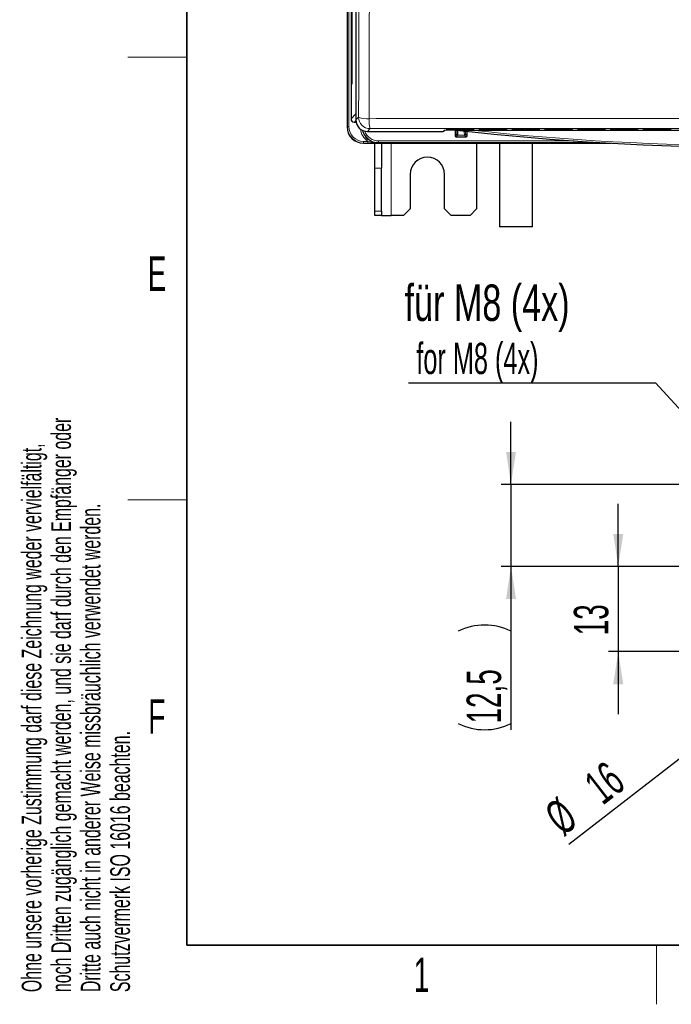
# Model space of a CAD drawing. Header units: millimetres. Extents: x 5 to 418, y 2 to 292.
# Tile 1 of 61: x 9 to 75, y 6 to 106. Entities that reach past the tile are written whole.
import ezdxf

# ---------------------------------------------------------------- set-up
doc = ezdxf.new("R2010")
doc.units = ezdxf.units.MM
doc.layers.add('SLD-0', color=7, linetype='Continuous')
doc.styles.add('SLDTEXTSTYLE0', font='TXT', dxfattribs={"width": 0.7})
doc.styles.add('SLDTEXTSTYLE1', font='TXT', dxfattribs={"width": 0.605})
doc.dimstyles.new('SLDDIMSTYLE2', dxfattribs={"dimtxt": 3.5, "dimasz": 3.302, "dimexe": 0, "dimexo": 0.0625, "dimgap": 0.875, "dimtad": 1, "dimlfac": 1.5, "dimrnd": 1e-09, "dimzin": 12, "dimdsep": 46, "dimtxsty": 'SLDTEXTSTYLE1', "dimsah": 1, "dimcen": 0.09, "dimadec": 0, "dimazin": 3, "dimtfac": 1, "dimtmove": 0, "dimatfit": 0, "dimfxl": 1, "dimfrac": 2, "dimtolj": 1, "dimtzin": 12, "dimarcsym": 0})
doc.dimstyles.new('SLDDIMSTYLE3', dxfattribs={"dimtxt": 3.5, "dimasz": 3.302, "dimexe": 0, "dimexo": 0.0625, "dimgap": 0.875, "dimtad": 1, "dimlfac": 1.5, "dimrnd": 1e-09, "dimzin": 12, "dimdsep": 46, "dimtxsty": 'SLDTEXTSTYLE1', "dimblk1": 'NONE', "dimsah": 1, "dimcen": 0, "dimadec": 0, "dimazin": 3, "dimtfac": 1, "dimtmove": 0, "dimatfit": 3, "dimldrblk": 'NONE', "dimfxl": 1, "dimfrac": 2, "dimtolj": 1, "dimtzin": 12, "dimarcsym": 0})
doc.dimstyles.new('SLDDIMSTYLE4', dxfattribs={"dimtxt": 0.18, "dimasz": 3.302, "dimexe": 0, "dimexo": 0.0625, "dimgap": 0, "dimtad": 0, "dimtih": 1, "dimtoh": 1, "dimdec": 0, "dimrnd": 1e-09, "dimzin": 0, "dimdsep": 46, "dimtxsty": 'Standard', "dimsah": 1, "dimcen": 0.09, "dimadec": 0, "dimazin": 0, "dimtfac": 3.302, "dimtdec": 0, "dimtofl": 0, "dimtmove": 0, "dimatfit": 3, "dimfxl": 1, "dimfrac": 2, "dimtolj": 1, "dimtzin": 0, "dimarcsym": 0})

# ---------------------------------------------------------------- blocks, each defined once
blk = doc.blocks.new('_D_9')
at = {"layer": 'SLD-0', "color": 7}
for p, q in [((58.95, 58.84), (58.95, 65.19)), ((81.49, 58.84), (57.95, 58.84)), ((58.95, 58.84), (58.95, 50.5)), ((84.66, 50.5), (57.95, 50.5)), ((58.95, 50.5), (58.95, 33.9))]:
    blk.add_line(p, q, dxfattribs=at)
for centre, start, end in [((56.27, 38.53), 63.4349, 116.5651), ((56.27, 39.91), 243.4349, 296.5651)]:
    blk.add_arc(centre, 6.01, start, end, dxfattribs=at)
for points in [[(58.95, 58.84), (59.46, 62.14), (58.45, 62.14)], [(58.95, 50.5), (58.45, 47.2), (59.46, 47.2)]]:
    blk.add_solid(points, dxfattribs=at)
at = {"layer": 'SLD-0', "color": 7, "insert": (54.44, 34.54), "char_height": 3.5, "attachment_point": 1, "rotation": 90, "style": 'SLDTEXTSTYLE1'}
blk.add_mtext('12,5', dxfattribs=at)
blk = doc.blocks.new('_D_10')
at = {"layer": 'SLD-0', "color": 7}
for q in [(94.38, 45.1), (64.84, 22.24)]:
    blk.add_line((85.94, 38.57), q, dxfattribs=at)
blk.add_solid([(85.94, 38.57), (83.02, 36.95), (83.64, 36.15)], dxfattribs=at)
at = {"layer": 'SLD-0', "color": 7, "char_height": 3.5, "attachment_point": 1, "rotation": 37.7349, "style": 'SLDTEXTSTYLE1'}
for s, insert in [('16', (66.12, 28.93)), ('%%c', (62.09, 25.8))]:
    blk.add_mtext(s, dxfattribs=dict(at, insert=insert))
blk = doc.blocks.new('_None')
blk = doc.blocks.new('_D_11')
at = {"layer": 'SLD-0', "color": 7}
for p, q in [((69.85, 50.5), (69.85, 56.85)), ((84.66, 50.5), (68.85, 50.5)), ((69.85, 50.5), (69.85, 41.84)), ((82.83, 41.84), (68.85, 41.84)), ((69.85, 41.84), (69.85, 35.49))]:
    blk.add_line(p, q, dxfattribs=at)
for points in [[(69.85, 50.5), (70.36, 53.81), (69.34, 53.81)], [(69.85, 41.84), (69.34, 38.53), (70.36, 38.53)]]:
    blk.add_solid(points, dxfattribs=at)
at = {"layer": 'SLD-0', "color": 7, "insert": (65.34, 43.5), "char_height": 3.5, "attachment_point": 1, "rotation": 90, "style": 'SLDTEXTSTYLE1'}
blk.add_mtext('13', dxfattribs=at)
blk = doc.blocks.new('SW_NOTE_0')
at = {"layer": 'SLD-0', "color": 0}
blk.add_line((-25.08, 0), (0, 0), dxfattribs=at)
at = {"layer": 'SLD-0', "color": 0, "attachment_point": 1}
for s, insert, char_height, style in [('für M8 (4x)', (-25.49, 10), 3.7042, 'SLDTEXTSTYLE0'), ('for M8 (4x)', (-24.3, 4.07), 3.175, 'SLDTEXTSTYLE1')]:
    blk.add_mtext(s, dxfattribs=dict(at, insert=insert, char_height=char_height, style=style))

msp = doc.modelspace()

# ---------------------------------------------------------------- linework, layer by layer
at = {"color": 7, "linetype": 'Continuous', "lineweight": 25}
for p, q in [((42.2887, 251.8361), (42.2887, 95.1692)), ((42.6989, 251.5019), (42.6989, 95.9888)), ((42.7653, 245.1361), (42.7653, 99.5028)), ((42.7732, 99.5028), (42.7732, 245.1361)), ((43.1877, 108.4529), (43.1877, 95.8753)), ((42.7732, 99.5028), (42.7653, 99.5028)), ((43.0195, 95.6558), (43.0308, 95.6555)), ((43.0305, 95.6555), (43.0861, 95.6555)), ((43.0887, 95.6459), (43.2105, 95.6459)), ((44.3542, 94.7088), (52.0565, 94.7088)), ((52.1041, 94.7288), (52.1785, 94.8046)), ((52.5284, 94.8986), (55.049, 94.8986)), ((52.5315, 94.9579), (55.0459, 94.9579)), ((53.2624, 94.8215), (53.2624, 94.2566)), ((53.3623, 94.1567), (54.3817, 94.1567)), ((53.379, 94.8216), (53.5376, 94.8216)), ((54.4817, 94.2566), (54.4817, 94.7155)), ((54.8912, 94.8382), (112.6861, 94.8382)), ((55.1695, 94.9563), (55.1702, 94.9563)), ((55.1726, 94.897), (55.1733, 94.897)), ((55.8617, 94.8986), (58.3823, 94.8986)), ((55.8648, 94.9579), (58.3792, 94.9579)), ((58.5028, 94.9563), (58.5035, 94.9563)), ((58.5059, 94.897), (58.5066, 94.897)), ((59.1951, 94.8986), (61.7156, 94.8986)), ((59.1982, 94.9579), (61.7125, 94.9579)), ((61.8362, 94.9563), (61.8368, 94.9563)), ((61.8393, 94.897), (61.8399, 94.897)), ((62.5284, 94.8986), (65.049, 94.8986)), ((62.5315, 94.9579), (65.0459, 94.9579)), ((65.1695, 94.9563), (65.1702, 94.9563)), ((65.1726, 94.897), (65.1733, 94.897)), ((65.8617, 94.8986), (68.3823, 94.8986)), ((65.8648, 94.9579), (68.3792, 94.9579)), ((68.5028, 94.9563), (68.5035, 94.9563)), ((68.5059, 94.897), (68.5066, 94.897)), ((69.1951, 94.8986), (71.7156, 94.8986)), ((69.1982, 94.9579), (71.7125, 94.9579)), ((71.8362, 94.9563), (71.8368, 94.9563)), ((71.8393, 94.897), (71.8399, 94.897)), ((72.5284, 94.8986), (75.049, 94.8986)), ((72.5315, 94.9579), (75.0459, 94.9579)), ((75.1695, 94.9563), (75.1702, 94.9563)), ((75.1726, 94.897), (75.1733, 94.897)), ((43.9551, 93.5028), (69.14, 93.5028)), ((45.122, 90.9807), (45.122, 93.5028)), ((45.7887, 93.5028), (45.7887, 90.9807)), ((55.4553, 93.5028), (55.4553, 86.8361)), ((57.7887, 93.5028), (57.7887, 85.0028)), ((61.122, 85.0028), (61.122, 93.5028)), ((45.122, 86.616), (45.122, 90.9807)), ((45.7887, 86.616), (45.7887, 90.9807)), ((48.7053, 90.3361), (48.7053, 86.8361)), ((52.2053, 86.8361), (52.2053, 90.3361)), ((45.122, 86.1695), (45.122, 86.616)), ((45.7887, 86.1695), (45.122, 86.1695)), ((45.7887, 86.616), (45.7887, 86.1695)), ((45.7887, 86.1695), (46.7887, 86.1695)), ((48.0387, 86.1695), (46.7887, 86.1695)), ((48.0387, 86.1695), (48.7053, 86.8361)), ((52.2053, 86.8361), (52.872, 86.1695)), ((54.7887, 86.1695), (52.872, 86.1695)), ((54.7887, 86.1695), (55.4553, 86.8361)), ((61.122, 85.0028), (57.7887, 85.0028))]:
    msp.add_line(p, q, dxfattribs=at)
at = {"color": 7, "linetype": 'Continuous', "lineweight": 18}
for p, q in [((42.3091, 95.1896), (42.3091, 251.8361)), ((42.4757, 251.8361), (42.4757, 95.1896)), ((43.1772, 96.5015), (43.1772, 108.745)), ((42.6989, 95.9888), (43.1772, 96.5015)), ((43.1772, 96.5015), (43.1877, 96.5015)), ((43.1877, 95.8753), (43.4652, 96.1537)), ((42.2887, 95.1692), (42.3091, 95.1896)), ((42.4757, 95.1896), (42.3091, 95.1896)), ((43.0308, 95.6555), (43.0321, 95.6555)), ((43.1889, 95.8235), (43.0321, 95.6555)), ((43.0321, 95.6555), (43.0887, 95.6555)), ((43.0887, 95.6555), (43.0887, 95.6459)), ((44.6317, 94.9872), (44.3542, 94.7088)), ((52.0565, 94.7088), (52.1459, 94.8)), ((52.3928, 94.8513), (52.3951, 94.8962)), ((52.4063, 94.8972), (52.3951, 94.8962)), ((52.3959, 94.9107), (52.3982, 94.9555)), ((52.4094, 94.9565), (52.3982, 94.9555)), ((52.5258, 94.8489), (52.5258, 94.8986)), ((55.0516, 94.8489), (52.5258, 94.8489)), ((52.5289, 94.9579), (52.5289, 94.9083)), ((55.0484, 94.9083), (52.5289, 94.9083)), ((53.2624, 94.2566), (53.4303, 94.4246)), ((53.5303, 94.3246), (53.3623, 94.1567)), ((54.2137, 94.3246), (53.5303, 94.3246)), ((54.3817, 94.1567), (54.2137, 94.3246)), ((54.3137, 94.4246), (54.4817, 94.2566)), ((55.0484, 94.9579), (55.0484, 94.9083)), ((55.0516, 94.8489), (55.0516, 94.8986)), ((55.1791, 94.9555), (55.1679, 94.9565)), ((55.1822, 94.8962), (55.171, 94.8972)), ((55.1791, 94.9555), (55.1815, 94.9107)), ((55.1822, 94.8962), (55.1846, 94.8513)), ((55.7261, 94.8513), (55.7285, 94.8962)), ((55.7397, 94.8972), (55.7285, 94.8962)), ((55.7292, 94.9107), (55.7316, 94.9555)), ((55.7428, 94.9565), (55.7316, 94.9555)), ((55.8591, 94.8489), (55.8591, 94.8986)), ((58.3849, 94.8489), (55.8591, 94.8489)), ((55.8622, 94.9579), (55.8622, 94.9083)), ((58.3818, 94.9083), (55.8622, 94.9083)), ((58.3818, 94.9579), (58.3818, 94.9083)), ((58.3849, 94.8489), (58.3849, 94.8986)), ((58.5125, 94.9555), (58.5012, 94.9565)), ((58.5156, 94.8962), (58.5043, 94.8972)), ((58.5125, 94.9555), (58.5148, 94.9107)), ((58.5156, 94.8962), (58.5179, 94.8513)), ((59.0594, 94.8513), (59.0618, 94.8962)), ((59.073, 94.8972), (59.0618, 94.8962)), ((59.0625, 94.9107), (59.0649, 94.9555)), ((59.0761, 94.9565), (59.0649, 94.9555)), ((59.1925, 94.8489), (59.1925, 94.8986)), ((61.7182, 94.8489), (59.1925, 94.8489)), ((59.1956, 94.9579), (59.1956, 94.9083)), ((61.7151, 94.9083), (59.1956, 94.9083)), ((61.7151, 94.9579), (61.7151, 94.9083)), ((61.7182, 94.8489), (61.7182, 94.8986)), ((61.8458, 94.9555), (61.8346, 94.9565)), ((61.8489, 94.8962), (61.8377, 94.8972)), ((61.8458, 94.9555), (61.8481, 94.9107)), ((61.8489, 94.8962), (61.8513, 94.8513)), ((62.3928, 94.8513), (62.3951, 94.8962)), ((62.4063, 94.8972), (62.3951, 94.8962)), ((62.3959, 94.9107), (62.3982, 94.9555)), ((62.4094, 94.9565), (62.3982, 94.9555)), ((62.5258, 94.8489), (62.5258, 94.8986)), ((65.0516, 94.8489), (62.5258, 94.8489)), ((62.5289, 94.9579), (62.5289, 94.9083)), ((65.0484, 94.9083), (62.5289, 94.9083)), ((65.0484, 94.9579), (65.0484, 94.9083)), ((65.0516, 94.8489), (65.0516, 94.8986)), ((65.1791, 94.9555), (65.1679, 94.9565)), ((65.1822, 94.8962), (65.171, 94.8972)), ((65.1791, 94.9555), (65.1815, 94.9107)), ((65.1822, 94.8962), (65.1846, 94.8513)), ((65.7261, 94.8513), (65.7285, 94.8962)), ((65.7397, 94.8972), (65.7285, 94.8962)), ((65.7292, 94.9107), (65.7316, 94.9555)), ((65.7428, 94.9565), (65.7316, 94.9555)), ((65.8591, 94.8489), (65.8591, 94.8986)), ((68.3849, 94.8489), (65.8591, 94.8489)), ((65.8622, 94.9579), (65.8622, 94.9083)), ((68.3818, 94.9083), (65.8622, 94.9083)), ((68.3818, 94.9579), (68.3818, 94.9083)), ((68.3849, 94.8489), (68.3849, 94.8986)), ((68.5125, 94.9555), (68.5012, 94.9565)), ((68.5156, 94.8962), (68.5043, 94.8972)), ((68.5125, 94.9555), (68.5148, 94.9107)), ((68.5156, 94.8962), (68.5179, 94.8513)), ((69.0594, 94.8513), (69.0618, 94.8962)), ((69.073, 94.8972), (69.0618, 94.8962)), ((69.0625, 94.9107), (69.0649, 94.9555)), ((69.0761, 94.9565), (69.0649, 94.9555)), ((69.1925, 94.8489), (69.1925, 94.8986)), ((71.7182, 94.8489), (69.1925, 94.8489)), ((69.1956, 94.9579), (69.1956, 94.9083)), ((71.7151, 94.9083), (69.1956, 94.9083)), ((71.7151, 94.9579), (71.7151, 94.9083)), ((71.7182, 94.8489), (71.7182, 94.8986)), ((71.8458, 94.9555), (71.8346, 94.9565)), ((71.8489, 94.8962), (71.8377, 94.8972)), ((71.8458, 94.9555), (71.8481, 94.9107)), ((71.8489, 94.8962), (71.8513, 94.8513)), ((72.3928, 94.8513), (72.3951, 94.8962)), ((72.4063, 94.8972), (72.3951, 94.8962)), ((72.3959, 94.9107), (72.3982, 94.9555)), ((72.4094, 94.9565), (72.3982, 94.9555)), ((72.5258, 94.8489), (72.5258, 94.8986)), ((75.0516, 94.8489), (72.5258, 94.8489)), ((72.5289, 94.9579), (72.5289, 94.9083)), ((75.0484, 94.9083), (72.5289, 94.9083)), ((75.0484, 94.9579), (75.0484, 94.9083)), ((75.0516, 94.8489), (75.0516, 94.8986)), ((75.1791, 94.9555), (75.1679, 94.9565)), ((75.1822, 94.8962), (75.171, 94.8972)), ((75.1791, 94.9555), (75.1815, 94.9107)), ((75.1822, 94.8962), (75.1846, 94.8513)), ((43.9755, 93.5232), (43.9551, 93.5028)), ((43.9755, 93.6899), (44.4121, 93.6899)), ((43.9755, 93.6899), (43.9755, 93.5232)), ((44.4121, 93.5232), (43.9755, 93.5232)), ((44.4121, 93.6899), (44.4121, 93.5232)), ((45.4988, 93.5698), (45.458, 93.5289)), ((45.4988, 93.7364), (65.3787, 93.7364)), ((45.4988, 93.5698), (45.4988, 93.7364)), ((67.9698, 93.5698), (45.4988, 93.5698)), ((46.7887, 86.1695), (46.7887, 93.5028)), ((45.7887, 90.9807), (45.122, 90.9807)), ((45.122, 86.616), (45.7887, 86.616))]:
    msp.add_line(p, q, dxfattribs=at)
at = {"color": 7, "linetype": 'Continuous', "lineweight": 18, "flags": 128}
msp.add_lwpolyline([(52.168, 94.8038), (52.1589, 94.8013), (52.1459, 94.8)], dxfattribs=at)
at = {"color": 7, "linetype": 'Continuous', "lineweight": 18}
for centre, radius, start, end in [((44.2968, 98.1522), 2.1646, 247.406803, 276.158659), ((44.6321, 96.1542), 1.1669, 180.02122, 269.978844), ((47.4424, 95.7837), 2.9214, 175.752431, 195.820881), ((52.0565, 94.7754), 0.0666, 269.979782, 315.565985), ((52.3928, 94.918), 0.0667, 269.99639, 342.768827), ((52.3959, 94.9774), 0.0667, 269.996394, 342.668851), ((53.3624, 94.2567), 0.1, 180.00511, 269.99489), ((53.5303, 94.4246), 0.1, 180.00511, 269.99489), ((54.2137, 94.4246), 0.1, 270.00511, 359.99489), ((54.3817, 94.2567), 0.1, 270.00511, 359.99489), ((83.7887, 359.7668), 266.5, 263.774994, 276.225006), ((55.1815, 94.9774), 0.0667, 197.33019, 270.004566), ((55.1846, 94.918), 0.0667, 197.230215, 270.004572), ((55.7261, 94.918), 0.0667, 269.99639, 342.768824), ((55.7292, 94.9774), 0.0667, 269.996394, 342.66885), ((58.5148, 94.9774), 0.0667, 197.330192, 270.004566), ((58.5179, 94.918), 0.0667, 197.230212, 270.004572), ((59.0594, 94.918), 0.0667, 269.99639, 342.768824), ((59.0626, 94.9774), 0.0667, 269.996394, 342.668844), ((61.8481, 94.9774), 0.0667, 197.330192, 270.004566), ((61.8512, 94.918), 0.0667, 197.230211, 270.004572), ((62.3928, 94.918), 0.0667, 269.99639, 342.768828), ((62.3959, 94.9774), 0.0667, 269.996394, 342.668852), ((65.1815, 94.9774), 0.0667, 197.330198, 270.004566), ((65.1846, 94.918), 0.0667, 197.230215, 270.004572), ((65.7261, 94.918), 0.0667, 269.99639, 342.768826), ((65.7292, 94.9774), 0.0667, 269.996394, 342.668849), ((68.5148, 94.9774), 0.0667, 197.330192, 270.004566), ((68.5179, 94.918), 0.0667, 197.230213, 270.004572), ((69.0594, 94.918), 0.0667, 269.99639, 342.768825), ((69.0626, 94.9774), 0.0667, 269.996394, 342.66885), ((71.8481, 94.9774), 0.0667, 197.330196, 270.004566), ((71.8512, 94.918), 0.0667, 197.230212, 270.004572), ((72.3928, 94.918), 0.0667, 269.99639, 342.768824), ((72.3959, 94.9774), 0.0667, 269.996394, 342.668846), ((75.1815, 94.9774), 0.0667, 197.330189, 270.004566), ((75.1846, 94.918), 0.0667, 197.230211, 270.004572)]:
    msp.add_arc(centre, radius, start, end, dxfattribs=at)
at = {"color": 7, "linetype": 'Continuous', "lineweight": 25}
for centre, radius, start, end in [((43.0887, 95.7126), 0.0667, 238.892168, 270.000349), ((52.0565, 94.7755), 0.0667, 270, 315.567384), ((53.3623, 94.2566), 0.1, 180, 270), ((83.7887, 359.7668), 266.6667, 263.460485, 276.539515), ((54.3817, 94.2566), 0.1, 270, 0), ((50.4553, 90.3361), 1.75, 0, 180)]:
    msp.add_arc(centre, radius, start, end, dxfattribs=at)
at = {"color": 7, "linetype": 'Continuous', "lineweight": 18}
for centre, major_axis, ratio, start_param, end_param in [((43.5106, 96.5016), (0.2275, 0.2438), 0.99979315, 2.32177906, 2.57340869), ((43.976, 95.1901), (1.1788, 1.1788), 0.99975634, 2.35634678, 3.92683852), ((43.976, 95.1901), (-1.061, -1.061), 0.99969546, 5.49793944, 7.06843118), ((45.4585, 95.1959), (-1.2968, -1.2968), 0.99969546, 5.63095785, 6.46141725), ((45.4585, 95.1959), (1.1789, 1.1789), 0.99963458, 2.57579258, 3.92683852), ((45.4992, 95.2366), (1.1788, 1.1788), 0.99975634, 2.61762503, 3.92683852), ((45.4992, 95.2366), (-1.061, -1.061), 0.99969546, 5.83451519, 7.06843118), ((52.5263, 94.8513), (0.1335, 0), 0.01782069, 3.14065754, 4.70871481), ((52.5286, 94.8962), (0.1335, 0), 0.01778765, 2.85541933, 3.14066102), ((52.5294, 94.9107), (0.1335, 0), 0.01782069, 3.14065754, 4.70871481), ((52.5317, 94.9555), (0.1335, 0), 0.01778765, 2.85541933, 3.14066102), ((53.4302, 95.6579), (0, 1.2333), 0.00872687, 3.1503193, 3.979702), ((53.5302, 95.6579), (0, 1.3333), 0.00807235, 3.1503193, 4.03428945), ((54.2138, 95.6579), (0, 1.3333), 0.00807235, 2.32378952, 3.13286601), ((54.3138, 95.6579), (0, 1.2333), 0.00872687, 2.416398, 3.13286601), ((55.0456, 94.9555), (0.1335, 0), 0.01778765, 0.00093164, 0.28333153), ((55.0487, 94.8962), (0.1335, 0), 0.01778765, 0.00093164, 0.28333153), ((55.8596, 94.8513), (0.1335, 0), 0.01782069, 3.14065754, 4.70871481), ((55.862, 94.8962), (0.1335, 0), 0.01778765, 2.85541933, 3.14066102), ((55.8627, 94.9107), (0.1335, 0), 0.01782069, 3.14065754, 4.70871481), ((55.8651, 94.9555), (0.1335, 0), 0.01778765, 2.85541933, 3.14066102), ((58.3789, 94.9555), (0.1335, 0), 0.01778765, 0.00093164, 0.28333153), ((58.3821, 94.8962), (0.1335, 0), 0.01778765, 0.00093164, 0.28333153), ((59.193, 94.8513), (0.1335, 0), 0.01782069, 3.14065754, 4.70871481), ((59.1953, 94.8962), (0.1335, 0), 0.01778765, 2.85541933, 3.14066102), ((59.1961, 94.9107), (0.1335, 0), 0.01782069, 3.14065754, 4.70871481), ((59.1984, 94.9555), (0.1335, 0), 0.01778765, 2.85541933, 3.14066102), ((61.7123, 94.9555), (0.1335, 0), 0.01778765, 0.00093164, 0.28333153), ((61.7154, 94.8962), (0.1335, 0), 0.01778765, 0.00093164, 0.28333153), ((62.5263, 94.8513), (0.1335, 0), 0.01782069, 3.14065754, 4.70871481), ((62.5286, 94.8962), (0.1335, 0), 0.01778765, 2.85541933, 3.14066102), ((62.5294, 94.9107), (0.1335, 0), 0.01782069, 3.14065754, 4.70871481), ((62.5317, 94.9555), (0.1335, 0), 0.01778765, 2.85541933, 3.14066102), ((65.0456, 94.9555), (0.1335, 0), 0.01778765, 0.00093164, 0.28333153), ((65.0487, 94.8962), (0.1335, 0), 0.01778765, 0.00093164, 0.28333153), ((65.8596, 94.8513), (0.1335, 0), 0.01782069, 3.14065754, 4.70871481), ((65.862, 94.8962), (0.1335, 0), 0.01778765, 2.85541933, 3.14066102), ((65.8627, 94.9107), (0.1335, 0), 0.01782069, 3.14065754, 4.70871481), ((65.8651, 94.9555), (0.1335, 0), 0.01778765, 2.85541933, 3.14066102), ((68.3789, 94.9555), (0.1335, 0), 0.01778765, 0.00093164, 0.28333153), ((68.3821, 94.8962), (0.1335, 0), 0.01778765, 0.00093164, 0.28333153), ((69.193, 94.8513), (0.1335, 0), 0.01782069, 3.14065754, 4.70871481), ((69.1953, 94.8962), (0.1335, 0), 0.01778765, 2.85541933, 3.14066102), ((69.1961, 94.9107), (0.1335, 0), 0.01782069, 3.14065754, 4.70871481), ((69.1984, 94.9555), (0.1335, 0), 0.01778765, 2.85541933, 3.14066102), ((71.7123, 94.9555), (0.1335, 0), 0.01778765, 0.00093164, 0.28333153), ((71.7154, 94.8962), (0.1335, 0), 0.01778765, 0.00093164, 0.28333153), ((72.5263, 94.8513), (0.1335, 0), 0.01782069, 3.14065754, 4.70871481), ((72.5286, 94.8962), (0.1335, 0), 0.01778765, 2.85541933, 3.14066102), ((72.5294, 94.9107), (0.1335, 0), 0.01782069, 3.14065754, 4.70871481), ((72.5317, 94.9555), (0.1335, 0), 0.01778765, 2.85541933, 3.14066102), ((75.0456, 94.9555), (0.1335, 0), 0.01778765, 0.00093164, 0.28333153), ((75.0487, 94.8962), (0.1335, 0), 0.01778765, 0.00093164, 0.28333153)]:
    msp.add_ellipse(centre, major_axis=major_axis, ratio=ratio, start_param=start_param, end_param=end_param, dxfattribs=at)
at = {"color": 7, "linetype": 'Continuous', "lineweight": 25}
for centre, major_axis, ratio, start_param, end_param in [((43.9556, 95.1697), (-1.1789, -1.1789), 0.99969546, 5.49793944, 7.06843118), ((43.0322, 95.9889), (0.2275, 0.2438), 0.99979315, 2.32177906, 3.85429866), ((44.3546, 95.8756), (0.8237, 0.8266), 0.99972033, 2.35459963, 3.92508017), ((53.379, 94.7996), (1.2333, 0), 0.01780424, 1.57079633, 3.12413936), ((52.5286, 94.8962), (0.1335, 0), 0.01778765, 1.57260374, 2.85541933), ((52.5317, 94.9555), (0.1335, 0), 0.01778765, 1.57260374, 2.85541933), ((55.0456, 94.9555), (0.1335, 0), 0.01778765, 0.28333153, 1.56898891), ((55.048, 94.9107), (0.1335, 0), 0.01782069, 4.71606315, 6.28412042), ((55.0487, 94.8962), (0.1335, 0), 0.01778765, 0.28333153, 1.56898891), ((55.0511, 94.8513), (0.1335, 0), 0.01782069, 4.71606315, 6.28412042), ((55.862, 94.8962), (0.1335, 0), 0.01778765, 1.57260374, 2.85541933), ((55.8651, 94.9555), (0.1335, 0), 0.01778765, 1.57260374, 2.85541933), ((58.3789, 94.9555), (0.1335, 0), 0.01778765, 0.28333153, 1.56898891), ((58.3813, 94.9107), (0.1335, 0), 0.01782069, 4.71606315, 6.28412042), ((58.3821, 94.8962), (0.1335, 0), 0.01778765, 0.28333153, 1.56898891), ((58.3844, 94.8513), (0.1335, 0), 0.01782069, 4.71606315, 6.28412042), ((59.1953, 94.8962), (0.1335, 0), 0.01778765, 1.57260374, 2.85541933), ((59.1984, 94.9555), (0.1335, 0), 0.01778765, 1.57260374, 2.85541933), ((61.7123, 94.9555), (0.1335, 0), 0.01778765, 0.28333153, 1.56898891), ((61.7146, 94.9107), (0.1335, 0), 0.01782069, 4.71606315, 6.28412042), ((61.7154, 94.8962), (0.1335, 0), 0.01778765, 0.28333153, 1.56898891), ((61.7177, 94.8513), (0.1335, 0), 0.01782069, 4.71606315, 6.28412042), ((62.5286, 94.8962), (0.1335, 0), 0.01778765, 1.57260374, 2.85541933), ((62.5317, 94.9555), (0.1335, 0), 0.01778765, 1.57260374, 2.85541933), ((65.0456, 94.9555), (0.1335, 0), 0.01778765, 0.28333153, 1.56898891), ((65.048, 94.9107), (0.1335, 0), 0.01782069, 4.71606315, 6.28412042), ((65.0487, 94.8962), (0.1335, 0), 0.01778765, 0.28333153, 1.56898891), ((65.0511, 94.8513), (0.1335, 0), 0.01782069, 4.71606315, 6.28412042), ((65.862, 94.8962), (0.1335, 0), 0.01778765, 1.57260374, 2.85541933), ((65.8651, 94.9555), (0.1335, 0), 0.01778765, 1.57260374, 2.85541933), ((68.3789, 94.9555), (0.1335, 0), 0.01778765, 0.28333153, 1.56898891), ((68.3813, 94.9107), (0.1335, 0), 0.01782069, 4.71606315, 6.28412042), ((68.3821, 94.8962), (0.1335, 0), 0.01778765, 0.28333153, 1.56898891), ((68.3844, 94.8513), (0.1335, 0), 0.01782069, 4.71606315, 6.28412042), ((69.1953, 94.8962), (0.1335, 0), 0.01778765, 1.57260374, 2.85541933), ((69.1984, 94.9555), (0.1335, 0), 0.01778765, 1.57260374, 2.85541933), ((71.7123, 94.9555), (0.1335, 0), 0.01778765, 0.28333153, 1.56898891), ((71.7146, 94.9107), (0.1335, 0), 0.01782069, 4.71606315, 6.28412042), ((71.7154, 94.8962), (0.1335, 0), 0.01778765, 0.28333153, 1.56898891), ((71.7177, 94.8513), (0.1335, 0), 0.01782069, 4.71606315, 6.28412042), ((72.5286, 94.8962), (0.1335, 0), 0.01778765, 1.57260374, 2.85541933), ((72.5317, 94.9555), (0.1335, 0), 0.01778765, 1.57260374, 2.85541933), ((75.0456, 94.9555), (0.1335, 0), 0.01778765, 0.28333153, 1.56898891), ((75.048, 94.9107), (0.1335, 0), 0.01782069, 4.71606315, 6.28412042), ((75.0487, 94.8962), (0.1335, 0), 0.01778765, 0.28333153, 1.56898891), ((75.0511, 94.8513), (0.1335, 0), 0.01782069, 4.71606315, 6.28412042)]:
    msp.add_ellipse(centre, major_axis=major_axis, ratio=ratio, start_param=start_param, end_param=end_param, dxfattribs=at)
at = {"color": 7, "linetype": 'Continuous', "lineweight": 18}
for points, knots in [([(43.4652, 96.1537), (43.4788, 102.1554), (43.5027, 112.6796), (43.5309, 127.7657), (43.5531, 141.3852), (43.5716, 155.0206), (43.5866, 168.6372), (43.5981, 182.2332), (43.6029, 191.2825), (43.6053, 195.8071)], [0, 0, 0, 0, 0.18148944, 0.31824855, 0.45500766, 0.59172526, 0.72844286, 0.8642214, 1, 1, 1, 1]), ([(44.6687, 195.6793), (44.6663, 191.1654), (44.6616, 182.1377), (44.65, 168.5576), (44.6352, 154.9404), (44.6167, 141.2879), (44.5946, 127.6515), (44.5664, 112.5465), (44.5426, 102.0092), (44.529, 96.0001)], [0, 0, 0, 0, 0.13542014, 0.27084027, 0.40769242, 0.54454456, 0.68143826, 0.81833195, 1, 1, 1, 1]), ([(44.529, 96.0001), (48.4553, 96.0055), (54.6619, 96.014), (63.168, 96.0202), (70.0279, 96.0229), (76.8898, 96.0231), (83.7506, 96.0209), (90.6072, 96.0163), (95.1738, 96.0115), (97.4553, 96.0087), (97.4553, 96.0087)], [0, 0, 0, 0, 0.22298728, 0.35248851, 0.48198976, 0.61149101, 0.74099224, 0.87049597, 0.99999962, 1, 1, 1, 1]), ([(97.3744, 94.9961), (95.0998, 94.9987), (90.5506, 95.0039), (83.7171, 95.0085), (76.8803, 95.0108), (70.0421, 95.0106), (63.206, 95.0078), (54.7293, 95.0015), (48.5443, 94.9928), (44.6317, 94.9872)], [0, 0, 0, 0, 0.12950266, 0.25900539, 0.38850769, 0.51801, 0.64751228, 0.77701453, 1, 1, 1, 1]), ([(44.4121, 93.6899), (44.5489, 93.654), (44.8184, 93.5834), (45.1602, 93.5373), (45.3709, 93.529), (45.4488, 93.5289), (45.4564, 93.5289), (45.458, 93.5289)], [0, 0, 0, 0, 0.394877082, 0.77773287, 0.978292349, 0.99559397, 1, 1, 1, 1]), ([(45.458, 93.5289), (45.4566, 93.5289), (45.3863, 93.5283), (45.1915, 93.5268), (44.8537, 93.5242), (44.5644, 93.5235), (44.4121, 93.5232)], [0, 0, 0, 0, 0.00405609, 0.21151873, 0.58511819, 1, 1, 1, 1])]:
    msp.add_open_spline(points, degree=3, knots=knots, dxfattribs=at)
at = {"color": 7, "linetype": 'Continuous', "lineweight": 25}
for points, knots in [([(52.4052, 94.8971), (52.4048, 94.8971), (52.4036, 94.8969), (52.4034, 94.8969), (52.4044, 94.897), (52.4049, 94.897)], [0, 0, 0, 0, 0.19896224, 0.57735225, 1, 1, 1, 1]), ([(52.4083, 94.9564), (52.4079, 94.9564), (52.4067, 94.9562), (52.4065, 94.9562), (52.4075, 94.9563), (52.408, 94.9563)], [0, 0, 0, 0, 0.19896224, 0.577352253, 1, 1, 1, 1]), ([(53.4184, 94.8352), (53.4183, 94.8352), (53.4181, 94.8353), (53.4219, 94.8355), (53.434, 94.8357), (53.4908, 94.8363), (53.7352, 94.8372), (54.215, 94.838), (54.648, 94.8381), (54.8912, 94.8382)], [0, 0, 0, 0, 0.00481714, 0.00960983, 0.01774564, 0.04065303, 0.13608459, 0.51473546, 1, 1, 1, 1]), ([(55.7385, 94.8971), (55.7381, 94.8971), (55.7369, 94.8969), (55.7367, 94.8969), (55.7377, 94.897), (55.7382, 94.897)], [0, 0, 0, 0, 0.19896224, 0.57735225, 1, 1, 1, 1]), ([(55.7416, 94.9564), (55.7412, 94.9564), (55.74, 94.9562), (55.7398, 94.9562), (55.7408, 94.9563), (55.7413, 94.9563)], [0, 0, 0, 0, 0.19896224, 0.57735225, 1, 1, 1, 1]), ([(59.0719, 94.8971), (59.0714, 94.8971), (59.0702, 94.8969), (59.07, 94.8969), (59.071, 94.897), (59.0715, 94.897)], [0, 0, 0, 0, 0.19896224, 0.57735225, 1, 1, 1, 1]), ([(59.075, 94.9564), (59.0746, 94.9564), (59.0733, 94.9562), (59.0731, 94.9562), (59.0741, 94.9563), (59.0747, 94.9563)], [0, 0, 0, 0, 0.19896224, 0.57735225, 1, 1, 1, 1]), ([(62.4052, 94.8971), (62.4048, 94.8971), (62.4036, 94.8969), (62.4034, 94.8969), (62.4044, 94.897), (62.4049, 94.897)], [0, 0, 0, 0, 0.19896224, 0.57735225, 1, 1, 1, 1]), ([(62.4083, 94.9564), (62.4079, 94.9564), (62.4067, 94.9562), (62.4065, 94.9562), (62.4075, 94.9563), (62.408, 94.9563)], [0, 0, 0, 0, 0.19896224, 0.57735225, 1, 1, 1, 1]), ([(65.7385, 94.8971), (65.7381, 94.8971), (65.7369, 94.8969), (65.7367, 94.8969), (65.7377, 94.897), (65.7382, 94.897)], [0, 0, 0, 0, 0.19896224, 0.57735225, 1, 1, 1, 1]), ([(65.7416, 94.9564), (65.7412, 94.9564), (65.74, 94.9562), (65.7398, 94.9562), (65.7408, 94.9563), (65.7413, 94.9563)], [0, 0, 0, 0, 0.19896224, 0.57735225, 1, 1, 1, 1]), ([(69.0719, 94.8971), (69.0714, 94.8971), (69.0702, 94.8969), (69.07, 94.8969), (69.071, 94.897), (69.0715, 94.897)], [0, 0, 0, 0, 0.19896224, 0.57735225, 1, 1, 1, 1]), ([(69.075, 94.9564), (69.0746, 94.9564), (69.0733, 94.9562), (69.0731, 94.9562), (69.0741, 94.9563), (69.0747, 94.9563)], [0, 0, 0, 0, 0.19896224, 0.57735225, 1, 1, 1, 1]), ([(72.4052, 94.8971), (72.4048, 94.8971), (72.4036, 94.8969), (72.4034, 94.8969), (72.4044, 94.897), (72.4049, 94.897)], [0, 0, 0, 0, 0.19896224, 0.57735225, 1, 1, 1, 1]), ([(72.4083, 94.9564), (72.4079, 94.9564), (72.4067, 94.9562), (72.4065, 94.9562), (72.4075, 94.9563), (72.408, 94.9563)], [0, 0, 0, 0, 0.19896224, 0.57735225, 1, 1, 1, 1])]:
    msp.add_open_spline(points, degree=3, knots=knots, dxfattribs=at)
at = {"layer": 'SLD-0', "lineweight": 35}
for p, q in [((26, 282.5), (26, 12)), ((26, 12), (408, 12))]:
    msp.add_line(p, q, dxfattribs=at)
at = {"layer": 'SLD-0', "lineweight": 18}
for p, q in [((20, 102.25), (26, 102.25)), ((20, 57.25), (26, 57.25)), ((73.75, 6), (73.75, 12))]:
    msp.add_line(p, q, dxfattribs=at)

# ---------------------------------------------------------------- block references
at = {"layer": 'SLD-0', "color": 7}
msp.add_blockref('SW_NOTE_0', (73.631, 69.1521), dxfattribs=at)

# ---------------------------------------------------------------- texts
at = {"layer": 'SLD-0', "char_height": 2, "attachment_point": 1, "rotation": 90, "style": 'SLDTEXTSTYLE1'}
for s, insert in [('noch Dritten zugänglich gemacht werden, und sie darf durch den Empfänger oder', (12.2299, 7.2381)), ('Ohne unsere vorherige Zustimmung darf diese Zeichnung weder vervielfältigt,', (9.2299, 7.2381)), ('Dritte auch nicht in anderer Weise missbräuchlich verwendet werden.', (15.2299, 7.2381)), ('Schutzvermerk ISO 16016 beachten.', (18.2299, 7.2381))]:
    msp.add_mtext(s, dxfattribs=dict(at, insert=insert))
at = {"layer": 'SLD-0', "char_height": 3.5, "attachment_point": 2, "style": 'SLDTEXTSTYLE1'}
for s, insert in [('E', (22.9816, 82.0011)), ('F', (22.9536, 37.0011)), ('1', (49.8527, 10.743))]:
    msp.add_mtext(s, dxfattribs=dict(at, insert=insert))

# ---------------------------------------------------------------- dimensions: what is measured, and where the dimension line sits
at = {"layer": 'SLD-0', "color": 7}
dim = msp.add_linear_dim(base=(58.9539, 50.5032), p1=(81.4937, 58.8365), p2=(84.6603, 50.5032), angle=90, text='(<>)', dimstyle='SLDDIMSTYLE2', dxfattribs=at)
dim.commit()
dim.dimension.update_dxf_attribs({"geometry": '_D_9', "text_midpoint": (58.9539, 39.2178), "dimtype": 160})
dim = msp.add_linear_dim(base=(69.8508, 41.8365), p1=(84.6603, 50.5032), p2=(82.827, 41.8365), angle=90, dimstyle='SLDDIMSTYLE2', dxfattribs=at)
dim.commit()
dim.dimension.update_dxf_attribs({"geometry": '_D_11', "text_midpoint": (69.8508, 46.1698), "dimtype": 160})
dim = msp.add_diameter_dim_2p(p1=(94.3782, 45.1005), p2=(85.9425, 38.5724), dimstyle='SLDDIMSTYLE3', dxfattribs=at)
dim.commit()
dim.dimension.update_dxf_attribs({"geometry": '_D_10', "text_midpoint": (68.8583, 25.3517), "dimtype": 163})

# ---------------------------------------------------------------- leaders
msp.add_leader([(88.1055, 53.3364), (73.631, 69.1521)], dimstyle='SLDDIMSTYLE4', dxfattribs=at)

doc.saveas('drawing.dxf')
